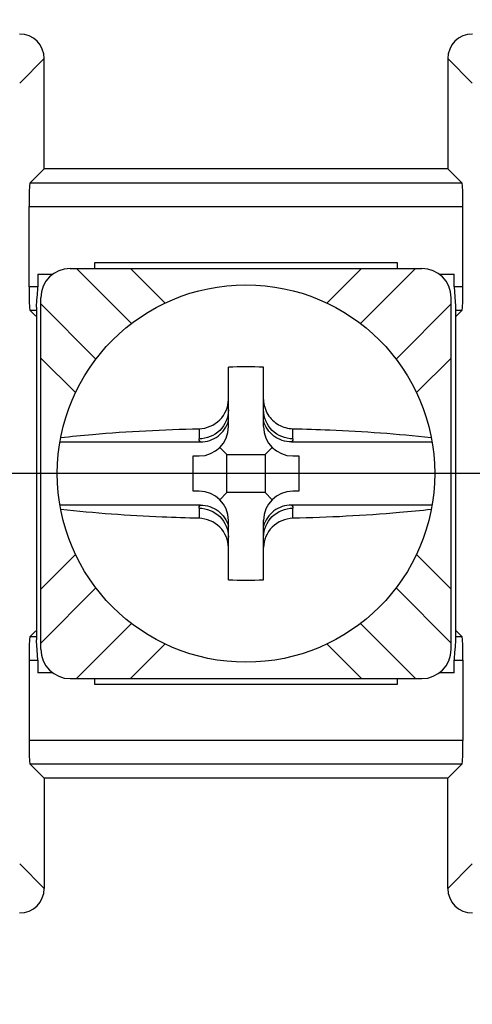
# Model space of a CAD drawing. Header units: inches. Extents: x 0 to 34, y 0 to 22.
# Tile 29 of 55: x 17.417 to 17.61, y 13.841 to 14.262. Entities that reach past the tile are written whole.
import ezdxf

# ---------------------------------------------------------------- set-up
doc = ezdxf.new("R2010")
doc.units = ezdxf.units.IN
doc.header["$LTSCALE"] = 1.87
doc.header["$MEASUREMENT"] = 0
doc.layers.get('0').update_dxf_attribs({"linetype": 'CONTINUOUS'})
doc.layers.add('DIMENSIONS', color=7, linetype='CONTINUOUS')
doc.styles.get("Standard").update_dxf_attribs({"font": 'txt', "width": 0.8})
doc.dimstyles.new('DIMSTYLE_1', dxfattribs={"dimtxt": 0.125, "dimasz": 0.18, "dimexe": 0.125, "dimexo": 0.0625, "dimgap": 0.09, "dimtad": 0, "dimtih": 1, "dimtoh": 1, "dimlfac": 2, "dimzin": 4, "dimdsep": 46, "dimtxsty": 'STANDARD', "dimblk": '_FILLED', "dimblk1": '_FILLED', "dimblk2": '_FILLED', "dimcen": 0.09, "dimadec": 0, "dimazin": 0, "dimtfac": 1, "dimtofl": 0, "dimtmove": 0, "dimatfit": 3, "dimldrblk": '_FILLED', "dimfxl": 1, "dimtolj": 1, "dimtzin": 4, "dimarcsym": 0})

# ---------------------------------------------------------------- blocks, each defined once
blk = doc.blocks.new('*D0')
at = {"layer": 'DIMENSIONS', "color": 2, "linetype": 'CONTINUOUS'}
blk.add_line((14.1504154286, 15.0521270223), (12.1913937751, 15.0521270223), dxfattribs=at)
at = {"layer": 'DIMENSIONS', "color": 2, "linetype": 'CONTINUOUS', "insert": (12.1288937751, 15.1146270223), "char_height": 0.125, "width": 1.725, "attachment_point": 3, "line_spacing_factor": 0.9}
blk.add_mtext('3X 120.00{\\Ftxt.shx;\\W1.000000;\\H0.125000; }[4.724]', dxfattribs=at)
blk = doc.blocks.new('_FILLED')
at = {"color": 0, "linetype": 'BYBLOCK'}
blk.add_solid([(0, 0), (-1, 0.1736111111), (-1, -0.1736111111)], dxfattribs=at)
blk = doc.blocks.new('*D2')
at = {"layer": 'DIMENSIONS', "color": 2, "linetype": 'CONTINUOUS'}
blk.add_line((20.9710355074, 14.0678750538), (12.1913937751, 14.0678750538), dxfattribs=at)
at = {"layer": 'DIMENSIONS', "color": 2, "linetype": 'CONTINUOUS', "insert": (12.1288937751, 14.1303750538), "char_height": 0.125, "width": 1.625, "attachment_point": 3, "line_spacing_factor": 0.9}
blk.add_mtext('2X 70.00{\\Ftxt.shx;\\W1.000000;\\H0.125000; }[2.756]', dxfattribs=at)

msp = doc.modelspace()

# ---------------------------------------------------------------- linework, layer by layer
at = {"color": 7, "linetype": 'CONTINUOUS'}
for p, q in [((17.427318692, 14.2448904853), (17.4168525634, 14.2344243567)), ((17.427318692, 14.1978750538), (17.427318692, 14.2448904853)), ((17.599397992, 14.2448904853), (17.599397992, 14.1978750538)), ((17.6098641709, 14.2344243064), (17.599397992, 14.2448904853)), ((17.4211953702, 14.191751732), (17.427318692, 14.1978750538)), ((17.599397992, 14.1978750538), (17.427318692, 14.1978750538)), ((17.6055213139, 14.191751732), (17.599397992, 14.1978750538)), ((17.6055213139, 14.191751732), (17.4211953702, 14.191751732)), ((17.4208583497, 14.1475319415), (17.4208583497, 14.1817578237)), ((17.4208583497, 14.1817578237), (17.6058583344, 14.1817578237)), ((17.6058583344, 14.1475319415), (17.6058583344, 14.1817578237)), ((17.448949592, 14.1553845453), (17.448949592, 14.1578750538)), ((17.448949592, 14.1578750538), (17.577767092, 14.1578750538)), ((17.577767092, 14.1578750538), (17.577767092, 14.1553845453)), ((17.4383488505, 14.1553845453), (17.5883678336, 14.1553845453)), ((17.4645713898, 14.1318326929), (17.4410195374, 14.1553845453)), ((17.4640789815, 14.1553845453), (17.4788568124, 14.1406067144)), ((17.5478598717, 14.1406067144), (17.5626377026, 14.1553845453)), ((17.5621452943, 14.1318326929), (17.5856971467, 14.1553845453)), ((17.424553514, 14.1528750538), (17.424553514, 14.1475319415)), ((17.424553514, 14.1528750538), (17.4308512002, 14.1528750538)), ((17.595859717, 14.1528750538), (17.6021631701, 14.1528750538)), ((17.6021631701, 14.1475319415), (17.6021631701, 14.1528750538)), ((17.424553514, 14.1475319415), (17.4208583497, 14.1475319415)), ((17.6058583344, 14.1475319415), (17.6021631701, 14.1475319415)), ((17.6021631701, 14.1475319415), (17.602598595, 14.1410978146)), ((17.4239495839, 14.138871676), (17.4242172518, 14.1420202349)), ((17.4242172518, 14.1420202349), (17.4244149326, 14.1441103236)), ((17.4258488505, 13.9928655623), (17.4258488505, 14.1428845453)), ((17.6008678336, 13.9928655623), (17.6008678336, 14.1428845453)), ((17.602598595, 14.1410978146), (17.6027444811, 14.1395080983)), ((17.4211953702, 14.1375380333), (17.4237151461, 14.1350182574)), ((17.4211953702, 14.1375380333), (17.4240992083, 14.1375380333)), ((17.423949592, 14.1388716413), (17.423949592, 13.9968784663)), ((17.4493592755, 14.1167034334), (17.4258488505, 14.1402138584)), ((17.5773574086, 14.1167034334), (17.6008678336, 14.1402138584)), ((17.6026174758, 14.1375380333), (17.6055213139, 14.1375380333)), ((17.6027444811, 14.1395080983), (17.6027671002, 14.138871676)), ((17.602767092, 14.1388716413), (17.602767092, 13.9968784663)), ((17.603001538, 14.1350182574), (17.6055213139, 14.1375380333)), ((17.4406266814, 14.1023765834), (17.4258488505, 14.1171544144)), ((17.6008678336, 14.1171544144), (17.5860900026, 14.1023765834)), ((17.505858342, 14.0878750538), (17.505858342, 14.113233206)), ((17.520858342, 14.0878750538), (17.520858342, 14.113233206)), ((17.493358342, 14.0869969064), (17.493358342, 14.0826576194)), ((17.533358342, 14.0826576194), (17.533358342, 14.0869969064)), ((17.4339980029, 14.081372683), (17.493972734, 14.081372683)), ((17.505208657, 14.0760247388), (17.5021971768, 14.079036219)), ((17.5215080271, 14.0760247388), (17.5245195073, 14.079036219)), ((17.5327439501, 14.081372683), (17.5927186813, 14.081372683)), ((17.49089113, 14.0603750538), (17.49089113, 14.0753750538)), ((17.49089113, 14.0753750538), (17.493358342, 14.0753750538)), ((17.505208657, 14.0597253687), (17.505208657, 14.0760247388)), ((17.505208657, 14.0760247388), (17.5215080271, 14.0760247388)), ((17.5215080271, 14.0760247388), (17.5215080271, 14.0597253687)), ((17.533358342, 14.0753750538), (17.535825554, 14.0753750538)), ((17.535825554, 14.0753750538), (17.535825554, 14.0603750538)), ((17.493358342, 14.0603750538), (17.49089113, 14.0603750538)), ((17.505208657, 14.0597253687), (17.5021971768, 14.0567138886)), ((17.5215080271, 14.0597253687), (17.505208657, 14.0597253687)), ((17.5215080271, 14.0597253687), (17.5245195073, 14.0567138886)), ((17.535825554, 14.0603750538), (17.533358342, 14.0603750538)), ((17.493972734, 14.0543774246), (17.4339980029, 14.0543774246)), ((17.493358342, 14.0530924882), (17.493358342, 14.0487532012)), ((17.5927186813, 14.0543774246), (17.5327439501, 14.0543774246)), ((17.533358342, 14.0487532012), (17.533358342, 14.0530924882)), ((17.505858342, 14.0225169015), (17.505858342, 14.0478750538)), ((17.520858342, 14.0225169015), (17.520858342, 14.0478750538)), ((17.4258488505, 14.0185956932), (17.4406266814, 14.0333735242)), ((17.5860900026, 14.0333735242), (17.6008678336, 14.0185956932)), ((17.4258488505, 13.9955362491), (17.4493592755, 14.0190466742)), ((17.6008678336, 13.9955362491), (17.5773574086, 14.0190466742)), ((17.4410195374, 13.9803655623), (17.4645713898, 14.0039174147)), ((17.5856971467, 13.9803655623), (17.5621452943, 14.0039174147)), ((17.4211953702, 13.9982120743), (17.4237151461, 14.0007318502)), ((17.4240992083, 13.9982120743), (17.4211953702, 13.9982120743)), ((17.6055213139, 13.9982120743), (17.6026174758, 13.9982120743)), ((17.603001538, 14.0007318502), (17.6055213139, 13.9982120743)), ((17.4239722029, 13.9962420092), (17.4239495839, 13.9968784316)), ((17.4241180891, 13.994652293), (17.4239722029, 13.9962420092)), ((17.424553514, 13.988218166), (17.4241180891, 13.994652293)), ((17.4788568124, 13.9951433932), (17.4640789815, 13.9803655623)), ((17.5626377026, 13.9803655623), (17.5478598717, 13.9951433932)), ((17.6027671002, 13.9968784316), (17.6024994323, 13.9937298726)), ((17.6024994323, 13.9937298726), (17.6023017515, 13.991639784)), ((17.4208583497, 13.988218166), (17.4208583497, 13.9539922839)), ((17.4208583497, 13.988218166), (17.424553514, 13.988218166)), ((17.424553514, 13.988218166), (17.424553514, 13.9828750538)), ((17.6021631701, 13.9828750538), (17.6021631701, 13.988218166)), ((17.6021631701, 13.988218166), (17.6058583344, 13.988218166)), ((17.6058583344, 13.988218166), (17.6058583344, 13.9539922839)), ((17.4308569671, 13.9828750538), (17.424553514, 13.9828750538)), ((17.6021631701, 13.9828750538), (17.5958654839, 13.9828750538)), ((17.4383488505, 13.9803655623), (17.5883678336, 13.9803655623)), ((17.448949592, 13.9778750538), (17.448949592, 13.9803655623)), ((17.577767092, 13.9778750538), (17.448949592, 13.9778750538)), ((17.577767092, 13.9803655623), (17.577767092, 13.9778750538)), ((17.6058583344, 13.9539922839), (17.4208583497, 13.9539922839)), ((17.4211953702, 13.9439983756), (17.6055213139, 13.9439983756)), ((17.4211953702, 13.9439983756), (17.427318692, 13.9378750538)), ((17.6055213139, 13.9439983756), (17.599397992, 13.9378750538)), ((17.427318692, 13.9378750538), (17.427318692, 13.8908596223)), ((17.599397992, 13.9378750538), (17.427318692, 13.9378750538)), ((17.599397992, 13.8908596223), (17.599397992, 13.9378750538)), ((17.4168525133, 13.9013258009), (17.427318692, 13.8908596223)), ((17.599397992, 13.8908596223), (17.6098641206, 13.9013257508))]:
    msp.add_line(p, q, dxfattribs=at)
msp.add_circle((17.513358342, 14.0678750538), 0.0805, dxfattribs=at)
for centre, radius, start, end in [((17.4383488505, 14.1428845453), 0.0125, 90, 180), ((17.5883678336, 14.1428845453), 0.0125, 0, 90), ((17.3779056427, 14.1477424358), 0.0466508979, 355.5345870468, 358.3173384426), ((17.3843168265, 14.1475452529), 0.0402366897, 358.3299283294, 359.9810450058), ((17.513358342, 13.9005429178), 0.2128224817, 87.980442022, 92.019557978), ((17.493358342, 14.0878750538), 0.0125, 270, 360), ((17.533358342, 14.0878750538), 0.0125, 180, 270), ((17.493358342, 14.0478750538), 0.0125, 0, 90), ((17.533358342, 14.0478750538), 0.0125, 90, 180), ((17.513358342, 14.2352125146), 0.2128267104, 267.9804821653, 272.0195178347), ((17.4383488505, 13.9928655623), 0.0125, 180.0000000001, 270), ((17.5883678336, 13.9928655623), 0.0125, 270, 360), ((17.6488110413, 13.9880076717), 0.0466508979, 175.5345870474, 178.3173384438), ((17.6423998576, 13.9882048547), 0.0402366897, 178.3299283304, 179.9810450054)]:
    msp.add_arc(centre, radius, start, end, dxfattribs=at)
for centre, major_axis, ratio, start_param, end_param in [((17.4168213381, 14.2448776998), (0.0074272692, 0.0074272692), 0.998782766, -0.7847891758, 0.7847891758), ((17.609895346, 14.2448776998), (0.0074272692, -0.0074272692), 0.998782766, 2.3568034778, 3.9263818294), ((17.4212075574, 14.1817578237), (0, 0.01), 0.0349207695, 0.034906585, 1.5707963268), ((17.6055091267, 14.1817578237), (0, 0.01), 0.0349207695, -1.5707963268, -0.034906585), ((17.4212075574, 14.1475319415), (0, 0.01), 0.0349207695, -4.7123889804, -3.1764992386), ((17.6055091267, 14.1475319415), (0, 0.01), 0.0349207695, -3.1066860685, -1.5707963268), ((17.4212075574, 13.988218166), (-0, 0.01), 0.0349207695, 0.034906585, 1.5707963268), ((17.6055091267, 13.988218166), (0, 0.01), 0.0349207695, -1.5707963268, -0.034906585), ((17.4212075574, 13.9539922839), (0, 0.01), 0.0349207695, -4.7123889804, -3.1764992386), ((17.6055091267, 13.9539922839), (0, 0.01), 0.0349207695, -3.1066860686, -1.5707963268), ((17.4168213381, 13.8908724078), (-0.0074272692, 0.0074272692), 0.998782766, 2.3568034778, 3.9263818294), ((17.609895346, 13.8908724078), (0.0074272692, 0.0074272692), 0.998782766, 2.3568034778, 3.9263818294)]:
    msp.add_ellipse(centre, major_axis=major_axis, ratio=ratio, start_param=start_param, end_param=end_param, dxfattribs=at)
for points, knots in [([(17.493358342, 14.0869969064), (17.4965531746, 14.0870720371), (17.5030922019, 14.0897543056), (17.505858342, 14.0963214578), (17.505858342, 14.0994770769)], [0, 0, 0, 0, 0.5031565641, 1, 1, 1, 1]), ([(17.5058583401, 14.0950046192), (17.5058583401, 14.0918488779), (17.5031538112, 14.0852546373), (17.4965416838, 14.0826576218), (17.493358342, 14.0826576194)], [0, 0, 0, 0, 0.4978229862, 1, 1, 1, 1]), ([(17.533358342, 14.0826576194), (17.5301750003, 14.0826576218), (17.5235628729, 14.0852546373), (17.520858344, 14.0918488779), (17.520858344, 14.0950046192)], [0, 0, 0, 0, 0.5021770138, 1, 1, 1, 1]), ([(17.5227080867, 14.0930534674), (17.5238201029, 14.0912632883), (17.5270054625, 14.0882095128), (17.5312546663, 14.0870463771), (17.533358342, 14.0869969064)], [0, 0, 0, 0, 0.5003783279, 1, 1, 1, 1]), ([(17.4343334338, 14.0832150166), (17.4388455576, 14.0837280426), (17.4584709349, 14.0856668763), (17.4781846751, 14.0866400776), (17.493358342, 14.0869969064)], [0, 0, 0, 0, 0.2302947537, 1, 1, 1, 1]), ([(17.493972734, 14.081372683), (17.4965930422, 14.0813728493), (17.5019915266, 14.0831011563), (17.5051529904, 14.0878199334), (17.505858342, 14.0903422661)], [0, 0, 0, 0, 0.5001153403, 1, 1, 1, 1]), ([(17.5327439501, 14.081372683), (17.5301236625, 14.0813731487), (17.5247254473, 14.0831014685), (17.5215637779, 14.0878200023), (17.520858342, 14.0903422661)], [0, 0, 0, 0, 0.5001175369, 1, 1, 1, 1]), ([(17.533358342, 14.0869969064), (17.5386069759, 14.0868734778), (17.5583139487, 14.0862192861), (17.5780072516, 14.0848495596), (17.5923832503, 14.0832150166)], [0, 0, 0, 0, 0.2662489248, 1, 1, 1, 1]), ([(17.4939718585, 14.0813726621), (17.4938737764, 14.0814726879), (17.493558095, 14.0818336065), (17.4933613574, 14.082316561), (17.4933581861, 14.0826576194)], [0, 0, 0, 0, 0.2911488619, 1, 1, 1, 1]), ([(17.5333584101, 14.0826576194), (17.533355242, 14.0823165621), (17.5331583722, 14.0818342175), (17.5328439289, 14.0814726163), (17.53274619, 14.0813726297)], [0, 0, 0, 0, 0.7092455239, 1, 1, 1, 1]), ([(17.4933581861, 14.0530924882), (17.4933613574, 14.0534335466), (17.493558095, 14.0539165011), (17.4938737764, 14.0542774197), (17.4939718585, 14.0543774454)], [0, 0, 0, 0, 0.7088511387, 1, 1, 1, 1]), ([(17.493358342, 14.0530924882), (17.4965416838, 14.0530924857), (17.5031538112, 14.0504954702), (17.5058583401, 14.0439012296), (17.5058583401, 14.0407454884)], [0, 0, 0, 0, 0.5021770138, 1, 1, 1, 1]), ([(17.493972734, 14.0543774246), (17.4965930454, 14.0543772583), (17.5019915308, 14.0526489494), (17.5051529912, 14.0479301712), (17.505858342, 14.0454078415)], [0, 0, 0, 0, 0.5001159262, 1, 1, 1, 1]), ([(17.5327439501, 14.0543774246), (17.5301236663, 14.0543769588), (17.5247254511, 14.0526486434), (17.5215637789, 14.0479301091), (17.520858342, 14.0454078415)], [0, 0, 0, 0, 0.5001167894, 1, 1, 1, 1]), ([(17.520858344, 14.0407454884), (17.520858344, 14.0439012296), (17.5235628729, 14.0504954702), (17.5301750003, 14.0530924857), (17.533358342, 14.0530924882)], [0, 0, 0, 0, 0.4978229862, 1, 1, 1, 1]), ([(17.53274619, 14.0543774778), (17.5328439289, 14.0542774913), (17.5331583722, 14.05391589), (17.533355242, 14.0534335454), (17.5333584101, 14.0530924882)], [0, 0, 0, 0, 0.2907544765, 1, 1, 1, 1]), ([(17.493358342, 14.0487532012), (17.4881097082, 14.0488766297), (17.4684027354, 14.0495308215), (17.4487094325, 14.050900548), (17.4343334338, 14.052535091)], [0, 0, 0, 0, 0.2662489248, 1, 1, 1, 1]), ([(17.505858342, 14.0362730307), (17.505858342, 14.0394286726), (17.5030921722, 14.0459958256), (17.4965531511, 14.0486780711), (17.493358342, 14.0487532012)], [0, 0, 0, 0, 0.4968470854, 1, 1, 1, 1]), ([(17.533358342, 14.0487532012), (17.5301635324, 14.0486780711), (17.5236245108, 14.0459958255), (17.520858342, 14.0394286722), (17.520858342, 14.0362730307)], [0, 0, 0, 0, 0.5031529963, 1, 1, 1, 1]), ([(17.5923832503, 14.052535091), (17.5878711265, 14.052022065), (17.5682457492, 14.0500832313), (17.548532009, 14.0491100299), (17.533358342, 14.0487532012)], [0, 0, 0, 0, 0.2302947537, 1, 1, 1, 1])]:
    msp.add_open_spline(points, degree=3, knots=knots, dxfattribs=at)
msp.add_open_spline([(17.520858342, 14.0994770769), (17.520858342, 14.097248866), (17.5215323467, 14.0949462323), (17.5227080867, 14.0930534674)], degree=3, dxfattribs=at)

# ---------------------------------------------------------------- dimensions: what is measured, and where the dimension line sits
at = {"layer": 'DIMENSIONS', "color": 2, "linetype": 'CONTINUOUS'}
for feature_location, offset, origin, text, picture, middle in [((14.1504154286, 15.0521270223), (-1.9590216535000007, 0), (18.6777284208, 12.6899222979), '3X <>', '*D0', (11.2663937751, 15.0521270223)), ((20.9710355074, 14.0678750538), (-8.7796417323, 0), (21.0335355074, 12.6899222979), '2X <>', '*D2', (11.3163937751, 14.0678750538))]:
    dim = msp.add_ordinate_dim(feature_location=feature_location, offset=offset, dtype=0, origin=origin, text=text, dimstyle='DIMSTYLE_1', override={"dimtad": 1, "dimtih": 0, "dimtoh": 0}, dxfattribs=at)
    dim.commit()
    dim.dimension.update_dxf_attribs({"geometry": picture, "text_midpoint": middle})

doc.saveas('drawing.dxf')
